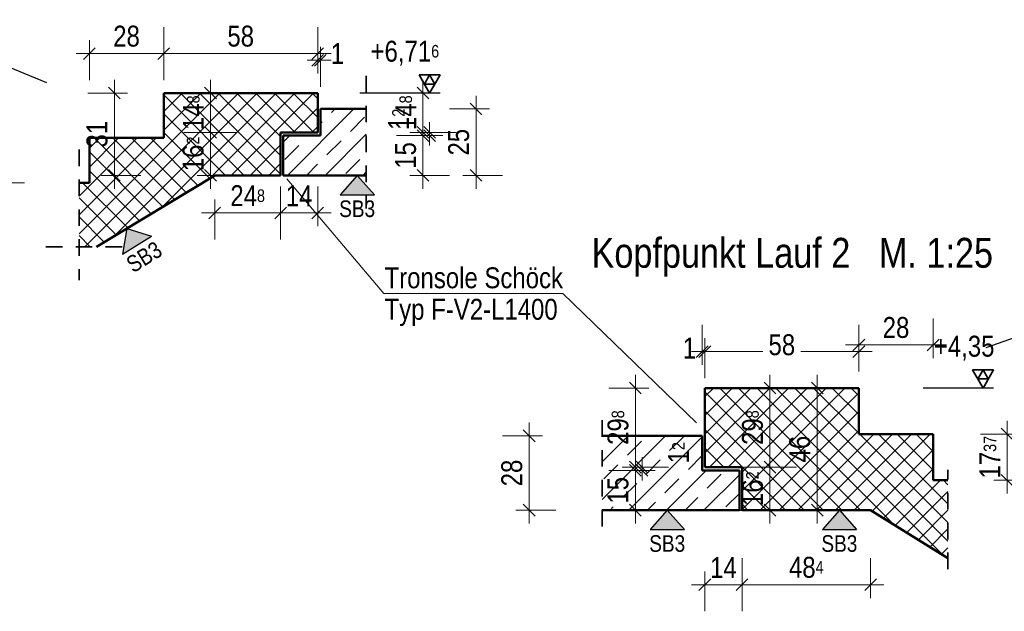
# Model space of a CAD drawing. Header units: millimetres. Extents: x 0 to 60.3, y -32.3 to 42.
# Tile 48 of 57: x 26.1 to 33.5, y 28.6 to 33.1. Entities that reach past the tile are written whole.
import ezdxf

# ---------------------------------------------------------------- set-up
doc = ezdxf.new("R2010")
doc.units = ezdxf.units.MM
doc.linetypes.add('HIDDEN', pattern=[0.375, 0.25, -0.125])
doc.layers.add('Achsen', color=7, linetype='Continuous', lineweight=20)
doc.layers.add('Schraffuren', color=7, linetype='Continuous', lineweight=20)
doc.styles.add('Arial Narrow', font='ARIALN.TTF')
doc.dimstyles.new('Arch_Strakon_dimstyle', dxfattribs={"dimtxt": 15.75, "dimasz": 1, "dimexe": 1.25, "dimexo": 0.0625, "dimgap": 1, "dimtad": 0, "dimdec": 4, "dimzin": 12, "dimdsep": 46, "dimtxsty": 'Arial Narrow', "dimblk": 'Arrowhead_Tick', "dimsah": 1, "dimcen": 0, "dimse1": 1, "dimse2": 1, "dimclrd": 6, "dimclrt": 2, "dimazin": 0, "dimtfac": 1, "dimtdec": 4, "dimtmove": 0, "dimatfit": 3, "dimldrblk": 'NONE', "dimfxl": 1, "dimtvp": 1, "dimtolj": 1, "dimtzin": 0, "dimlwd": 13, "dimarcsym": 2})
pattern_1 = [(45, (0, 0), (-0.1414214, 0.1414214), [0.15, -0.1]), (45, (-0.07071, 0.07071), (-0.1414214, 0.1414214), [])]
pattern_2 = [(45, (0, 0), (-0.07071068, 0.07071068), []), (135, (0, 0), (-0.07071068, -0.07071068), [])]

# ---------------------------------------------------------------- blocks, each defined once
blk = doc.blocks.new('Arrowhead_Tick')
at = {"color": 0, "linetype": 'Continuous', "lineweight": -2}
for p, q in [((0, 20), (0, -10)), ((-1, 0), (0, 0)), ((10, 0), (0, 0))]:
    blk.add_line(p, q, dxfattribs=at)
at = {"color": 2, "linetype": 'Continuous', "lineweight": 35}
blk.add_line((4.42, 4.42), (-4.42, -4.42), dxfattribs=at)
blk = doc.blocks.new('*D513')
at = {"color": 6, "linetype": 'Continuous', "lineweight": 13}
blk.add_line((26.6112, 32.8299), (27.1512, 32.8299), dxfattribs=at)
at = {"layer": 'Defpoints', "color": 0}
for p in [(27.1612, 32.8299), (27.1612, 32.5326), (26.6012, 32.1946)]:
    blk.add_point(p, dxfattribs=at)
at = {"color": 6, "lineweight": 13, "xscale": 0.01, "yscale": 0.01, "zscale": 0.01}
blk.add_blockref('Arrowhead_Tick', (27.1612, 32.8299), dxfattribs=at)
at = {"color": 6, "lineweight": 13, "xscale": 0.01, "yscale": 0.01, "zscale": 0.01, "rotation": 180}
blk.add_blockref('Arrowhead_Tick', (26.6012, 32.8299), dxfattribs=at)
at = {"color": 2, "lineweight": 25, "insert": (26.8812, 32.9603), "char_height": 0.1575, "attachment_point": 5, "style": 'Arial Narrow'}
blk.add_mtext('\\A1;28', dxfattribs=at)
blk = doc.blocks.new('_None')
blk = doc.blocks.new('*D514')
at = {"color": 6, "linetype": 'Continuous', "lineweight": 13}
blk.add_line((27.1712, 32.8299), (28.3112, 32.8299), dxfattribs=at)
at = {"layer": 'Defpoints', "color": 0}
for p in [(28.3212, 32.8299), (27.1612, 32.5326), (28.3212, 32.5326)]:
    blk.add_point(p, dxfattribs=at)
at = {"color": 6, "lineweight": 13, "xscale": 0.01, "yscale": 0.01, "zscale": 0.01}
blk.add_blockref('Arrowhead_Tick', (28.3212, 32.8299), dxfattribs=at)
at = {"color": 6, "lineweight": 13, "xscale": 0.01, "yscale": 0.01, "zscale": 0.01, "rotation": 180}
blk.add_blockref('Arrowhead_Tick', (27.1612, 32.8299), dxfattribs=at)
at = {"color": 2, "lineweight": 25, "insert": (27.7412, 32.9603), "char_height": 0.1575, "attachment_point": 5, "style": 'Arial Narrow'}
blk.add_mtext('\\A1;58', dxfattribs=at)
blk = doc.blocks.new('*D515')
at = {"color": 6, "linetype": 'Continuous', "lineweight": 13}
for p, q in [((28.3112, 32.7799), (28.3012, 32.7799)), ((28.3212, 32.7799), (28.3412, 32.7799)), ((28.3512, 32.7799), (28.3612, 32.7799))]:
    blk.add_line(p, q, dxfattribs=at)
at = {"layer": 'Defpoints', "color": 0}
for p in [(28.3412, 32.7799), (28.3212, 32.5326), (28.3412, 32.4126)]:
    blk.add_point(p, dxfattribs=at)
at = {"color": 6, "lineweight": 13, "xscale": 0.01, "yscale": 0.01, "zscale": 0.01}
blk.add_blockref('Arrowhead_Tick', (28.3212, 32.7799), dxfattribs=at)
at = {"color": 6, "lineweight": 13, "xscale": 0.01, "yscale": 0.01, "zscale": 0.01, "rotation": 180}
blk.add_blockref('Arrowhead_Tick', (28.3412, 32.7799), dxfattribs=at)
at = {"color": 2, "lineweight": 25, "insert": (28.4696, 32.8299), "char_height": 0.1575, "attachment_point": 5, "style": 'Arial Narrow'}
blk.add_mtext('\\A1;1', dxfattribs=at)
blk = doc.blocks.new('*D523')
at = {"color": 6, "linetype": 'Continuous', "lineweight": 13}
blk.add_line((25.9138, 31.8666), (25.9138, 32.1846), dxfattribs=at)
at = {"layer": 'Defpoints', "color": 0}
for p in [(25.9138, 32.1946), (26.6012, 32.1946), (26.6012, 31.8566)]:
    blk.add_point(p, dxfattribs=at)
at = {"color": 6, "lineweight": 13, "xscale": 0.01, "yscale": 0.01, "zscale": 0.01}
for p, rotation in [((25.9138, 32.1946), 90), ((25.9138, 31.8566), 270)]:
    blk.add_blockref('Arrowhead_Tick', p, dxfattribs=dict(at, rotation=rotation))
at = {"color": 2, "lineweight": 25, "insert": (25.7834, 32.0256), "char_height": 0.1575, "attachment_point": 5, "rotation": 90, "style": 'Arial Narrow'}
blk.add_mtext('\\A1;16{\\A1;\\H.6x;\\S9;}', dxfattribs=at)
blk = doc.blocks.new('*D524')
at = {"color": 6, "linetype": 'Continuous', "lineweight": 13}
blk.add_line((27.5138, 31.9226), (27.5138, 32.2266), dxfattribs=at)
at = {"layer": 'Defpoints', "color": 0}
for p in [(27.5138, 32.2366), (28.0412, 32.2366), (27.5455, 31.9126)]:
    blk.add_point(p, dxfattribs=at)
at = {"color": 6, "lineweight": 13, "xscale": 0.01, "yscale": 0.01, "zscale": 0.01}
for p, rotation in [((27.5138, 32.2366), 90), ((27.5138, 31.9126), 270)]:
    blk.add_blockref('Arrowhead_Tick', p, dxfattribs=dict(at, rotation=rotation))
at = {"color": 2, "lineweight": 25, "insert": (27.3834, 32.0746), "char_height": 0.1575, "attachment_point": 5, "rotation": 90, "style": 'Arial Narrow'}
blk.add_mtext('\\A1;16{\\A1;\\H.6x;\\S2;}', dxfattribs=at)
blk = doc.blocks.new('*D525')
at = {"color": 6, "linetype": 'Continuous', "lineweight": 13}
blk.add_line((27.5138, 32.2466), (27.5138, 32.5226), dxfattribs=at)
at = {"layer": 'Defpoints', "color": 0}
for p in [(27.1612, 32.5326), (27.5138, 32.5326), (28.0412, 32.2366)]:
    blk.add_point(p, dxfattribs=at)
at = {"color": 6, "lineweight": 13, "xscale": 0.01, "yscale": 0.01, "zscale": 0.01}
for p, rotation in [((27.5138, 32.5326), 90), ((27.5138, 32.2366), 270)]:
    blk.add_blockref('Arrowhead_Tick', p, dxfattribs=dict(at, rotation=rotation))
at = {"color": 2, "lineweight": 25, "insert": (27.3847, 32.3846), "char_height": 0.1575, "attachment_point": 5, "rotation": 90, "style": 'Arial Narrow'}
blk.add_mtext('\\A1;14{\\A1;\\H.6x;\\S8;}', dxfattribs=at)
blk = doc.blocks.new('*D526')
at = {"color": 6, "linetype": 'Continuous', "lineweight": 13}
blk.add_line((26.7897, 31.9226), (26.7897, 32.5226), dxfattribs=at)
at = {"layer": 'Defpoints', "color": 0}
for p in [(26.7897, 32.5326), (27.1612, 32.5326), (27.5455, 31.9126)]:
    blk.add_point(p, dxfattribs=at)
at = {"color": 6, "lineweight": 13, "xscale": 0.01, "yscale": 0.01, "zscale": 0.01}
for p, rotation in [((26.7897, 32.5326), 90), ((26.7897, 31.9126), 270)]:
    blk.add_blockref('Arrowhead_Tick', p, dxfattribs=dict(at, rotation=rotation))
at = {"color": 2, "lineweight": 25, "insert": (26.6593, 32.2226), "char_height": 0.1575, "attachment_point": 5, "rotation": 90, "style": 'Arial Narrow'}
blk.add_mtext('\\A1;31', dxfattribs=at)
blk = doc.blocks.new('*D527')
at = {"color": 6, "linetype": 'Continuous', "lineweight": 13}
blk.add_line((29.1138, 31.9226), (29.1138, 32.2026), dxfattribs=at)
at = {"layer": 'Defpoints', "color": 0}
for p in [(28.3412, 32.2126), (29.1138, 32.2126), (28.6863, 31.9126)]:
    blk.add_point(p, dxfattribs=at)
at = {"color": 6, "lineweight": 13, "xscale": 0.01, "yscale": 0.01, "zscale": 0.01}
for p, rotation in [((29.1138, 32.2126), 90), ((29.1138, 31.9126), 270)]:
    blk.add_blockref('Arrowhead_Tick', p, dxfattribs=dict(at, rotation=rotation))
at = {"color": 2, "lineweight": 25, "insert": (28.9834, 32.0626), "char_height": 0.1575, "attachment_point": 5, "rotation": 90, "style": 'Arial Narrow'}
blk.add_mtext('\\A1;15', dxfattribs=at)
blk = doc.blocks.new('*D528')
at = {"color": 6, "linetype": 'Continuous', "lineweight": 13}
for p, q in [((29.1638, 32.2466), (29.1638, 32.2566)), ((29.1638, 32.2126), (29.1638, 32.2366)), ((29.1638, 32.2026), (29.1638, 32.1926))]:
    blk.add_line(p, q, dxfattribs=at)
at = {"layer": 'Defpoints', "color": 0}
for p in [(28.3212, 32.2366), (28.3412, 32.2126), (29.1638, 32.2366)]:
    blk.add_point(p, dxfattribs=at)
at = {"color": 6, "lineweight": 13, "xscale": 0.01, "yscale": 0.01, "zscale": 0.01}
for p, rotation in [((29.1638, 32.2126), 90), ((29.1638, 32.2366), 270)]:
    blk.add_blockref('Arrowhead_Tick', p, dxfattribs=dict(at, rotation=rotation))
at = {"color": 2, "lineweight": 25, "insert": (28.9293, 32.3343), "char_height": 0.1575, "attachment_point": 5, "rotation": 90, "style": 'Arial Narrow'}
blk.add_mtext('\\A1;1{\\A1;\\H.6x;\\S2;}', dxfattribs=at)
blk = doc.blocks.new('*D529')
at = {"color": 6, "linetype": 'Continuous', "lineweight": 13}
blk.add_line((29.1138, 32.2466), (29.1138, 32.5226), dxfattribs=at)
at = {"layer": 'Defpoints', "color": 0}
for p in [(28.3212, 32.5326), (29.1138, 32.5326), (28.3212, 32.2366)]:
    blk.add_point(p, dxfattribs=at)
at = {"color": 6, "lineweight": 13, "xscale": 0.01, "yscale": 0.01, "zscale": 0.01}
for p, rotation in [((29.1138, 32.5326), 90), ((29.1138, 32.2366), 270)]:
    blk.add_blockref('Arrowhead_Tick', p, dxfattribs=dict(at, rotation=rotation))
at = {"color": 2, "lineweight": 25, "insert": (28.9847, 32.3846), "char_height": 0.1575, "attachment_point": 5, "rotation": 90, "style": 'Arial Narrow'}
blk.add_mtext('\\A1;14{\\A1;\\H.6x;\\S8;}', dxfattribs=at)
blk = doc.blocks.new('*D530')
at = {"color": 6, "linetype": 'Continuous', "lineweight": 13}
blk.add_line((27.5555, 31.6299), (28.0312, 31.6299), dxfattribs=at)
at = {"layer": 'Defpoints', "color": 0}
for p in [(27.5455, 31.9126), (28.0412, 31.9126), (28.0412, 31.6299)]:
    blk.add_point(p, dxfattribs=at)
at = {"color": 6, "lineweight": 13, "xscale": 0.01, "yscale": 0.01, "zscale": 0.01}
blk.add_blockref('Arrowhead_Tick', (28.0412, 31.6299), dxfattribs=at)
at = {"color": 6, "lineweight": 13, "xscale": 0.01, "yscale": 0.01, "zscale": 0.01, "rotation": 180}
blk.add_blockref('Arrowhead_Tick', (27.5455, 31.6299), dxfattribs=at)
at = {"color": 2, "lineweight": 25, "insert": (27.7934, 31.759), "char_height": 0.1575, "attachment_point": 5, "style": 'Arial Narrow'}
blk.add_mtext('\\A1;24{\\A1;\\H.6x;\\S8;}', dxfattribs=at)
blk = doc.blocks.new('*D531')
at = {"color": 6, "linetype": 'Continuous', "lineweight": 13}
for p, q in [((31.2067, 30.586), (31.1967, 30.586)), ((31.2167, 30.586), (31.2367, 30.586)), ((31.2467, 30.586), (31.2567, 30.586))]:
    blk.add_line(p, q, dxfattribs=at)
at = {"layer": 'Defpoints', "color": 0}
for p in [(31.2367, 30.586), (31.2367, 30.3114), (31.2167, 29.9514)]:
    blk.add_point(p, dxfattribs=at)
at = {"color": 6, "lineweight": 13, "xscale": 0.01, "yscale": 0.01, "zscale": 0.01}
blk.add_blockref('Arrowhead_Tick', (31.2167, 30.586), dxfattribs=at)
at = {"color": 6, "lineweight": 13, "xscale": 0.01, "yscale": 0.01, "zscale": 0.01, "rotation": 180}
blk.add_blockref('Arrowhead_Tick', (31.2367, 30.586), dxfattribs=at)
at = {"color": 2, "lineweight": 25, "insert": (31.1204, 30.6123), "char_height": 0.1575, "attachment_point": 5, "style": 'Arial Narrow'}
blk.add_mtext('\\A1;1', dxfattribs=at)
blk = doc.blocks.new('*D532')
at = {"color": 6, "linetype": 'Continuous', "lineweight": 13}
for p, q in [((31.2467, 30.586), (31.6739, 30.586)), ((32.3867, 30.586), (31.9595, 30.586))]:
    blk.add_line(p, q, dxfattribs=at)
at = {"layer": 'Defpoints', "color": 0}
for p in [(32.3967, 30.586), (31.2367, 30.3114), (32.3967, 30.3114)]:
    blk.add_point(p, dxfattribs=at)
at = {"color": 6, "lineweight": 13, "xscale": 0.01, "yscale": 0.01, "zscale": 0.01}
blk.add_blockref('Arrowhead_Tick', (32.3967, 30.586), dxfattribs=at)
at = {"color": 6, "lineweight": 13, "xscale": 0.01, "yscale": 0.01, "zscale": 0.01, "rotation": 180}
blk.add_blockref('Arrowhead_Tick', (31.2367, 30.586), dxfattribs=at)
at = {"color": 2, "lineweight": 25, "insert": (31.8167, 30.636), "char_height": 0.1575, "attachment_point": 5, "style": 'Arial Narrow'}
blk.add_mtext('\\A1;58', dxfattribs=at)
blk = doc.blocks.new('*D533')
at = {"color": 6, "linetype": 'Continuous', "lineweight": 13}
blk.add_line((31.7268, 29.4014), (31.7268, 29.7054), dxfattribs=at)
at = {"layer": 'Defpoints', "color": 0}
for p in [(31.5167, 29.7154), (31.7268, 29.7154), (31.5167, 29.3914)]:
    blk.add_point(p, dxfattribs=at)
at = {"color": 6, "lineweight": 13, "xscale": 0.01, "yscale": 0.01, "zscale": 0.01}
for p, rotation in [((31.7268, 29.7154), 90), ((31.7268, 29.3914), 270)]:
    blk.add_blockref('Arrowhead_Tick', p, dxfattribs=dict(at, rotation=rotation))
at = {"color": 2, "lineweight": 25, "insert": (31.5964, 29.5534), "char_height": 0.1575, "attachment_point": 5, "rotation": 90, "style": 'Arial Narrow'}
blk.add_mtext('\\A1;16{\\A1;\\H.6x;\\S2;}', dxfattribs=at)
blk = doc.blocks.new('*D534')
at = {"color": 6, "linetype": 'Continuous', "lineweight": 13}
blk.add_line((31.7268, 29.7254), (31.7268, 30.3014), dxfattribs=at)
at = {"layer": 'Defpoints', "color": 0}
for p in [(31.2367, 30.3114), (31.7268, 30.3114), (31.5167, 29.7154)]:
    blk.add_point(p, dxfattribs=at)
at = {"color": 6, "lineweight": 13, "xscale": 0.01, "yscale": 0.01, "zscale": 0.01}
for p, rotation in [((31.7268, 30.3114), 90), ((31.7268, 29.7154), 270)]:
    blk.add_blockref('Arrowhead_Tick', p, dxfattribs=dict(at, rotation=rotation))
at = {"color": 2, "lineweight": 25, "insert": (31.5964, 30.0134), "char_height": 0.1575, "attachment_point": 5, "rotation": 90, "style": 'Arial Narrow'}
blk.add_mtext('\\A1;29{\\A1;\\H.6x;\\S8;}', dxfattribs=at)
blk = doc.blocks.new('*D535')
at = {"color": 6, "linetype": 'Continuous', "lineweight": 13}
blk.add_line((28.0512, 31.6299), (28.3112, 31.6299), dxfattribs=at)
at = {"layer": 'Defpoints', "color": 0}
for p in [(28.0412, 32.2366), (28.3212, 32.2366), (28.3212, 31.6299)]:
    blk.add_point(p, dxfattribs=at)
at = {"color": 6, "lineweight": 13, "xscale": 0.01, "yscale": 0.01, "zscale": 0.01}
blk.add_blockref('Arrowhead_Tick', (28.3212, 31.6299), dxfattribs=at)
at = {"color": 6, "lineweight": 13, "xscale": 0.01, "yscale": 0.01, "zscale": 0.01, "rotation": 180}
blk.add_blockref('Arrowhead_Tick', (28.0412, 31.6299), dxfattribs=at)
at = {"color": 2, "lineweight": 25, "insert": (28.1812, 31.759), "char_height": 0.1575, "attachment_point": 5, "style": 'Arial Narrow'}
blk.add_mtext('\\A1;14', dxfattribs=at)
blk = doc.blocks.new('*D536')
at = {"color": 6, "linetype": 'Continuous', "lineweight": 13}
blk.add_line((32.4067, 30.636), (32.9467, 30.636), dxfattribs=at)
at = {"layer": 'Defpoints', "color": 0}
for p in [(32.9567, 30.636), (32.3967, 29.964), (32.9567, 29.964)]:
    blk.add_point(p, dxfattribs=at)
at = {"color": 6, "lineweight": 13, "xscale": 0.01, "yscale": 0.01, "zscale": 0.01}
blk.add_blockref('Arrowhead_Tick', (32.9567, 30.636), dxfattribs=at)
at = {"color": 6, "lineweight": 13, "xscale": 0.01, "yscale": 0.01, "zscale": 0.01, "rotation": 180}
blk.add_blockref('Arrowhead_Tick', (32.3967, 30.636), dxfattribs=at)
at = {"color": 2, "lineweight": 25, "insert": (32.6767, 30.7664), "char_height": 0.1575, "attachment_point": 5, "style": 'Arial Narrow'}
blk.add_mtext('\\A1;28', dxfattribs=at)
blk = doc.blocks.new('*D537')
at = {"color": 6, "linetype": 'Continuous', "lineweight": 13}
blk.add_line((33.5138, 29.6266), (33.5138, 29.954), dxfattribs=at)
at = {"layer": 'Defpoints', "color": 0}
for p in [(32.9567, 29.964), (33.5138, 29.964), (32.9567, 29.6166)]:
    blk.add_point(p, dxfattribs=at)
at = {"color": 6, "lineweight": 13, "xscale": 0.01, "yscale": 0.01, "zscale": 0.01}
for p, rotation in [((33.5138, 29.964), 90), ((33.5138, 29.6166), 270)]:
    blk.add_blockref('Arrowhead_Tick', p, dxfattribs=dict(at, rotation=rotation))
at = {"color": 2, "lineweight": 25, "insert": (33.3847, 29.7903), "char_height": 0.1575, "attachment_point": 5, "rotation": 90, "style": 'Arial Narrow'}
blk.add_mtext('\\A1;17{\\A1;\\H.6x;\\S37;}', dxfattribs=at)
blk = doc.blocks.new('*D538')
at = {"color": 6, "linetype": 'Continuous', "lineweight": 13}
blk.add_line((30.7138, 29.4014), (30.7138, 29.6814), dxfattribs=at)
at = {"layer": 'Defpoints', "color": 0}
for p in [(30.7138, 29.6914), (31.4967, 29.6914), (31.4967, 29.3914)]:
    blk.add_point(p, dxfattribs=at)
at = {"color": 6, "lineweight": 13, "xscale": 0.01, "yscale": 0.01, "zscale": 0.01}
for p, rotation in [((30.7138, 29.6914), 90), ((30.7138, 29.3914), 270)]:
    blk.add_blockref('Arrowhead_Tick', p, dxfattribs=dict(at, rotation=rotation))
at = {"color": 2, "lineweight": 25, "insert": (30.5834, 29.5414), "char_height": 0.1575, "attachment_point": 5, "rotation": 90, "style": 'Arial Narrow'}
blk.add_mtext('\\A1;15', dxfattribs=at)
blk = doc.blocks.new('*D539')
at = {"color": 6, "linetype": 'Continuous', "lineweight": 13}
for p, q in [((30.7638, 29.7254), (30.7638, 29.7354)), ((30.7638, 29.6914), (30.7638, 29.7154)), ((30.7638, 29.6814), (30.7638, 29.6714))]:
    blk.add_line(p, q, dxfattribs=at)
at = {"layer": 'Defpoints', "color": 0}
for p in [(30.7638, 29.7154), (31.2367, 29.7154), (31.4967, 29.6914)]:
    blk.add_point(p, dxfattribs=at)
at = {"color": 6, "lineweight": 13, "xscale": 0.01, "yscale": 0.01, "zscale": 0.01}
for p, rotation in [((30.7638, 29.6914), 90), ((30.7638, 29.7154), 270)]:
    blk.add_blockref('Arrowhead_Tick', p, dxfattribs=dict(at, rotation=rotation))
at = {"color": 2, "lineweight": 25, "insert": (31.0379, 29.824), "char_height": 0.1575, "attachment_point": 5, "rotation": 90, "style": 'Arial Narrow'}
blk.add_mtext('\\A1;1{\\A1;\\H.6x;\\S2;}', dxfattribs=at)
blk = doc.blocks.new('*D540')
at = {"color": 6, "linetype": 'Continuous', "lineweight": 13}
blk.add_line((32.0834, 29.4014), (32.0834, 30.3014), dxfattribs=at)
at = {"layer": 'Defpoints', "color": 0}
for p in [(32.0834, 30.3114), (32.3967, 30.3114), (32.4851, 29.3914)]:
    blk.add_point(p, dxfattribs=at)
at = {"color": 6, "lineweight": 13, "xscale": 0.01, "yscale": 0.01, "zscale": 0.01}
for p, rotation in [((32.0834, 30.3114), 90), ((32.0834, 29.3914), 270)]:
    blk.add_blockref('Arrowhead_Tick', p, dxfattribs=dict(at, rotation=rotation))
at = {"color": 2, "lineweight": 25, "insert": (31.953, 29.8514), "char_height": 0.1575, "attachment_point": 5, "rotation": 90, "style": 'Arial Narrow'}
blk.add_mtext('\\A1;46', dxfattribs=at)
blk = doc.blocks.new('*D541')
at = {"color": 6, "linetype": 'Continuous', "lineweight": 13}
blk.add_line((31.2467, 28.8299), (31.5067, 28.8299), dxfattribs=at)
at = {"layer": 'Defpoints', "color": 0}
for p in [(31.2367, 29.7154), (31.5167, 29.3914), (31.5167, 28.8299)]:
    blk.add_point(p, dxfattribs=at)
at = {"color": 6, "lineweight": 13, "xscale": 0.01, "yscale": 0.01, "zscale": 0.01}
blk.add_blockref('Arrowhead_Tick', (31.5167, 28.8299), dxfattribs=at)
at = {"color": 6, "lineweight": 13, "xscale": 0.01, "yscale": 0.01, "zscale": 0.01, "rotation": 180}
blk.add_blockref('Arrowhead_Tick', (31.2367, 28.8299), dxfattribs=at)
at = {"color": 2, "lineweight": 25, "insert": (31.3767, 28.959), "char_height": 0.1575, "attachment_point": 5, "style": 'Arial Narrow'}
blk.add_mtext('\\A1;14', dxfattribs=at)
blk = doc.blocks.new('*D542')
at = {"color": 6, "linetype": 'Continuous', "lineweight": 13}
blk.add_line((31.5267, 28.8299), (32.4751, 28.8299), dxfattribs=at)
at = {"layer": 'Defpoints', "color": 0}
for p in [(31.5167, 29.3914), (32.4851, 29.3914), (32.4851, 28.8299)]:
    blk.add_point(p, dxfattribs=at)
at = {"color": 6, "lineweight": 13, "xscale": 0.01, "yscale": 0.01, "zscale": 0.01}
blk.add_blockref('Arrowhead_Tick', (32.4851, 28.8299), dxfattribs=at)
at = {"color": 6, "lineweight": 13, "xscale": 0.01, "yscale": 0.01, "zscale": 0.01, "rotation": 180}
blk.add_blockref('Arrowhead_Tick', (31.5167, 28.8299), dxfattribs=at)
at = {"color": 2, "lineweight": 25, "insert": (32.0009, 28.9603), "char_height": 0.1575, "attachment_point": 5, "style": 'Arial Narrow'}
blk.add_mtext('\\A1;48{\\A1;\\H.6x;\\S4;}', dxfattribs=at)
blk = doc.blocks.new('*D555')
at = {"layer": 'Defpoints', "color": 0}
for p in [(29.9138, 29.9514), (30.4623, 29.9514), (30.4623, 29.3914)]:
    blk.add_point(p, dxfattribs=at)
at = {"layer": 'Schraffuren', "color": 6, "linetype": 'Continuous', "lineweight": 13}
blk.add_line((29.9138, 29.4014), (29.9138, 29.9414), dxfattribs=at)
at = {"layer": 'Schraffuren', "color": 6, "lineweight": 13, "xscale": 0.01, "yscale": 0.01, "zscale": 0.01}
for p, rotation in [((29.9138, 29.9514), 90), ((29.9138, 29.3914), 270)]:
    blk.add_blockref('Arrowhead_Tick', p, dxfattribs=dict(at, rotation=rotation))
at = {"layer": 'Schraffuren', "color": 2, "lineweight": 25, "insert": (29.7834, 29.6714), "char_height": 0.1575, "attachment_point": 5, "rotation": 90, "style": 'Arial Narrow'}
blk.add_mtext('\\A1;28', dxfattribs=at)
blk = doc.blocks.new('*D556')
at = {"layer": 'Defpoints', "color": 0}
for p in [(28.6863, 32.4126), (29.5138, 32.4126), (28.6863, 31.9126)]:
    blk.add_point(p, dxfattribs=at)
at = {"layer": 'Schraffuren', "color": 6, "linetype": 'Continuous', "lineweight": 13}
blk.add_line((29.5138, 31.9226), (29.5138, 32.4026), dxfattribs=at)
at = {"layer": 'Schraffuren', "color": 6, "lineweight": 13, "xscale": 0.01, "yscale": 0.01, "zscale": 0.01}
for p, rotation in [((29.5138, 32.4126), 90), ((29.5138, 31.9126), 270)]:
    blk.add_blockref('Arrowhead_Tick', p, dxfattribs=dict(at, rotation=rotation))
at = {"layer": 'Schraffuren', "color": 2, "lineweight": 25, "insert": (29.3834, 32.1626), "char_height": 0.1575, "attachment_point": 5, "rotation": 90, "style": 'Arial Narrow'}
blk.add_mtext('\\A1;25', dxfattribs=at)
blk = doc.blocks.new('*D562')
at = {"color": 6, "linetype": 'Continuous', "lineweight": 13}
blk.add_line((30.7138, 29.7254), (30.7138, 30.3014), dxfattribs=at)
at = {"layer": 'Defpoints', "color": 0}
for p in [(30.7138, 30.3114), (31.2367, 30.3114), (31.2367, 29.7154)]:
    blk.add_point(p, dxfattribs=at)
at = {"color": 6, "lineweight": 13, "xscale": 0.01, "yscale": 0.01, "zscale": 0.01}
for p, rotation in [((30.7138, 30.3114), 90), ((30.7138, 29.7154), 270)]:
    blk.add_blockref('Arrowhead_Tick', p, dxfattribs=dict(at, rotation=rotation))
at = {"color": 2, "lineweight": 35, "insert": (30.5834, 30.0134), "char_height": 0.1575, "attachment_point": 5, "rotation": 90, "style": 'Arial Narrow'}
blk.add_mtext('\\A1;29{\\A1;\\H.6x;\\S8;}', dxfattribs=at)

msp = doc.modelspace()

# ---------------------------------------------------------------- hatches: boundary and pattern name
at = {"lineweight": 13, "true_color": 0x80ff80}
for points in [[(28.619015, 31.912558), (28.747877, 31.766124), (28.490153, 31.766124)], [(26.882387, 31.512738), (27.068981, 31.455897), (26.849731, 31.320432)], [(30.954226, 29.391376), (31.083088, 29.244943), (30.825365, 29.244943)], [(32.250961, 29.391376), (32.379823, 29.244943), (32.122099, 29.244943)]]:
    msp.add_hatch(color=91, dxfattribs=at).paths.add_polyline_path(points)
at = {"layer": 'Schraffuren', "lineweight": 13}
h = msp.add_hatch(dxfattribs=at)
h.set_pattern_fill('FT', color=6, scale=0.01, angle=45, style=0, pattern_type=2)
h.set_pattern_definition(pattern_2)
h.paths.add_polyline_path([(28.041224, 32.236558), (28.321224, 32.236558), (28.321224, 32.532558), (27.161224, 32.532558), (27.161224, 32.194558), (26.601224, 32.194558), (26.601224, 31.856558), (26.523336, 31.856558), (26.523336, 31.374707), (26.654378, 31.374707), (27.545493, 31.912558), (28.041224, 31.912558)])
h = msp.add_hatch(dxfattribs=at)
h.set_pattern_fill('bB', color=6, scale=0.01, angle=45, style=0, pattern_type=2)
h.set_pattern_definition(pattern_1)
h.paths.add_polyline_path([(28.061224, 31.912558), (28.686293, 31.912558), (28.686293, 32.412558), (28.341224, 32.412558), (28.341224, 32.212558), (28.061224, 32.212558)])
h = msp.add_hatch(dxfattribs=at)
h.set_pattern_fill('FT', color=6, scale=0.01, angle=45, style=0, pattern_type=2)
h.set_pattern_definition(pattern_2)
h.paths.add_polyline_path([(33.068135, 29.616607), (33.068135, 29.029684), (32.48507, 29.391376), (31.516677, 29.391376), (31.516677, 29.715429), (31.236677, 29.715376), (31.236677, 30.311376), (32.396677, 30.311376), (32.396677, 29.963992), (32.956677, 29.963992), (32.956677, 29.616607)])
h = msp.add_hatch(dxfattribs=at)
h.set_pattern_fill('bB', color=6, scale=0.01, angle=45, style=0, pattern_type=2)
h.set_pattern_definition(pattern_1)
h.paths.add_polyline_path([(30.462324, 29.391376), (31.496677, 29.391376), (31.496677, 29.691376), (31.216677, 29.691376), (31.216677, 29.951376), (30.462324, 29.951376)])

# ---------------------------------------------------------------- linework, layer by layer
at = {"color": 3, "linetype": 'Continuous', "lineweight": 25}
for p, q in [((26.279885, 32.610531), (22.822138, 34.019242)), ((28.619015, 31.912558), (28.490153, 31.766124)), ((28.619015, 31.912558), (28.747877, 31.766124)), ((28.490153, 31.766124), (28.747877, 31.766124)), ((33.355477, 30.617688), (36.224947, 31.615098)), ((26.882387, 31.512738), (26.849731, 31.320432)), ((26.849731, 31.320432), (27.068981, 31.455897)), ((26.882387, 31.512738), (27.068981, 31.455897)), ((30.954226, 29.391376), (30.825365, 29.244943)), ((30.954226, 29.391376), (31.083088, 29.244943)), ((32.250961, 29.391376), (32.122099, 29.244943)), ((32.250961, 29.391376), (32.379823, 29.244943)), ((30.825365, 29.244943), (31.083088, 29.244943)), ((32.122099, 29.244943), (32.379823, 29.244943))]:
    msp.add_line(p, q, dxfattribs=at)
at = {"color": 2, "linetype": 'HIDDEN', "lineweight": 35, "ltscale": 0.5}
for p, q in [((28.686293, 32.662558), (28.686293, 31.662558)), ((26.523336, 32.106558), (26.523336, 31.124707)), ((26.273336, 31.374707), (26.904378, 31.374707)), ((30.462324, 29.269538), (30.462324, 30.091104)), ((33.068135, 28.946646), (33.068135, 29.694209))]:
    msp.add_line(p, q, dxfattribs=at)
at = {"color": 2, "linetype": 'Continuous', "lineweight": 35, "ltscale": 0.5}
for p, q in [((29.163803, 32.532558), (29.085053, 32.668953)), ((29.085053, 32.668953), (29.242553, 32.668953)), ((29.124428, 32.600756), (29.163803, 32.668953)), ((29.242553, 32.668953), (29.163803, 32.532558)), ((29.163803, 32.668953), (29.203178, 32.600756)), ((29.203178, 32.600756), (29.124428, 32.600756)), ((33.332013, 30.311376), (33.253263, 30.447771)), ((33.253263, 30.447771), (33.410763, 30.447771)), ((33.292638, 30.379574), (33.332013, 30.447771)), ((33.410763, 30.447771), (33.332013, 30.311376)), ((33.332013, 30.447771), (33.371388, 30.379574)), ((33.371388, 30.379574), (33.292638, 30.379574))]:
    msp.add_line(p, q, dxfattribs=at)
at = {"color": 4, "linetype": 'Continuous', "lineweight": 50}
for p, q in [((27.161224, 32.532558), (28.321224, 32.532558)), ((27.161224, 32.532558), (27.161224, 32.194558)), ((28.321224, 32.532558), (28.321224, 32.236558)), ((28.341224, 32.412558), (28.686293, 32.412558)), ((28.341224, 32.412558), (28.341224, 32.212558)), ((26.601224, 32.194558), (27.161224, 32.194558)), ((26.601224, 32.194558), (26.601224, 31.856558)), ((28.041224, 32.236558), (28.321224, 32.236558)), ((28.041224, 32.236558), (28.041224, 31.912558)), ((28.061224, 32.212558), (28.341224, 32.212558)), ((28.061224, 32.212558), (28.061224, 31.912558)), ((27.545493, 31.912558), (26.654378, 31.374707)), ((27.545493, 31.912558), (28.041224, 31.912558)), ((28.061224, 31.912558), (28.686293, 31.912558)), ((26.523336, 31.856558), (26.601224, 31.856558)), ((31.236677, 30.311376), (32.396677, 30.311376)), ((31.236677, 29.715376), (31.236677, 30.311376)), ((32.396677, 29.963992), (32.396677, 30.311376)), ((32.396677, 29.963992), (32.956677, 29.963992)), ((32.956677, 29.616607), (32.956677, 29.963992)), ((30.462324, 29.951376), (31.216677, 29.951376)), ((31.216677, 29.691376), (31.216677, 29.951376)), ((31.216677, 29.691376), (31.496677, 29.691376)), ((31.236677, 29.715376), (31.516677, 29.715376)), ((31.496677, 29.391376), (31.496677, 29.691376)), ((31.516677, 29.391376), (31.516677, 29.715376)), ((32.956677, 29.616607), (33.068135, 29.616607)), ((30.462324, 29.391376), (31.496677, 29.391376)), ((31.516677, 29.391376), (32.48507, 29.391376)), ((32.48507, 29.391376), (33.068135, 29.029684))]:
    msp.add_line(p, q, dxfattribs=at)
at = {"color": 3, "linetype": 'Continuous', "lineweight": 25, "ltscale": 0.5}
for p, q in [((29.242553, 32.532558), (28.638935, 32.532558)), ((33.410763, 30.311376), (32.881563, 30.311376))]:
    msp.add_line(p, q, dxfattribs=at)
at = {"color": 3, "linetype": 'HIDDEN', "lineweight": 25, "ltscale": 0.5}
for p, q in [((31.516677, 29.715376), (31.516677, 29.715429)), ((31.516677, 29.391429), (31.803905, 29.391429))]:
    msp.add_line(p, q, dxfattribs=at)
at = {"color": 9, "linetype": 'Continuous', "lineweight": 0}
msp.add_circle((26.523336, 31.374707), 0.00222, dxfattribs=at)
at = {"layer": 'Achsen', "color": 3, "linetype": 'Continuous', "lineweight": 25}
for p, q in [((31.236677, 30.311376), (31.236677, 30.311429)), ((31.496677, 29.391376), (31.516677, 29.391376))]:
    msp.add_line(p, q, dxfattribs=at)
at = {"layer": 'Schraffuren', "color": 5, "linetype": 'Continuous', "lineweight": 18}
for p, q in [((28.819228, 31.024265), (28.088175, 31.885771)), ((30.16639, 31.024265), (28.819228, 31.024265)), ((30.16639, 31.024265), (31.174976, 30.049521))]:
    msp.add_line(p, q, dxfattribs=at)

# ---------------------------------------------------------------- texts
at = {"color": 3, "lineweight": 25, "style": 'Arial Narrow'}
for p in [(28.482783, 31.599107), (30.817995, 29.077925), (32.114729, 29.077925)]:
    msp.add_text('SB3', height=0.125, dxfattribs=at).set_placement(p)
at = {"color": 4, "lineweight": 50, "style": 'Arial Narrow'}
msp.add_text('Kopfpunkt Lauf 2   M. 1:25', height=0.225, dxfattribs=at).set_placement((30.383478, 31.217101))
at = {"color": 3, "lineweight": 25, "style": 'Arial Narrow'}
msp.add_text('SB3', height=0.125, rotation=31.7101419, dxfattribs=at).set_placement((26.931249, 31.174473))
at = {"color": 2, "lineweight": 35, "char_height": 0.1575, "attachment_point": 1, "line_spacing_factor": 0.9, "style": 'Arial Narrow'}
for s, insert in [(' +6,71{\\A1;\\H.6x;\\S6;}', (28.66886, 32.926308)), (' +4,35', (32.911488, 30.705126))]:
    msp.add_mtext(s, dxfattribs=dict(at, insert=insert))
at = {"layer": 'Schraffuren', "color": 2, "lineweight": 35, "style": 'Arial Narrow'}
for s, p in [('Tronsole Schöck', (28.824683, 31.062723)), ('Typ F-V2-L1400', (28.824683, 30.825512))]:
    msp.add_text(s, height=0.1575, dxfattribs=at).set_placement(p)

# ---------------------------------------------------------------- dimensions: what is measured, and where the dimension line sits
at = {"lineweight": 25}
for base, p1, p2, text, override, picture, middle in [((27.161224, 32.829907), (26.601224, 32.194558), (27.161224, 32.532558), '28', {"dimscale": 0.01, "dimtxt": 15.75, "dimasz": 1, "dimgap": 5, "dimtad": 1, "dimjust": 0, "dimtih": 0, "dimtoh": 0, "dimdec": 3, "dimdsep": 46, "dimtxsty": 'Arial Narrow', "dimclrd": 6, "dimclrt": 2, "dimtix": 1, "dimtofl": 255, "dimtmove": 0, "dimatfit": 2, "dimfxl": 0, "dimfxlon": 0, "dimtvp": 31.746032, "dimlwd": 13}, '*D513', (26.881224, 32.829907)), ((28.321224, 32.829907), (27.161224, 32.532558), (28.321224, 32.532558), '58', {"dimscale": 0.01, "dimtxt": 15.75, "dimasz": 1, "dimgap": 5, "dimtad": 1, "dimjust": 0, "dimtih": 0, "dimtoh": 0, "dimdec": 3, "dimdsep": 46, "dimtxsty": 'Arial Narrow', "dimclrd": 6, "dimclrt": 2, "dimtix": 1, "dimtofl": 255, "dimtmove": 0, "dimatfit": 2, "dimfxl": 0, "dimfxlon": 0, "dimtvp": 31.746032, "dimlwd": 13}, '*D514', (27.741224, 32.829907)), ((28.341224, 32.779907), (28.321224, 32.532558), (28.341224, 32.412558), '1', {"dimscale": 0.01, "dimtxt": 15.75, "dimasz": 1, "dimgap": 5, "dimtad": 1, "dimjust": 4, "dimtih": 0, "dimtoh": 0, "dimdec": 3, "dimdsep": 46, "dimtxsty": 'Arial Narrow', "dimclrd": 6, "dimclrt": 2, "dimtix": 0, "dimtofl": 255, "dimtmove": 2, "dimatfit": 2, "dimfxl": 0, "dimfxlon": 0, "dimtvp": 31.746032, "dimlwd": 13}, '*D515', (28.469586, 32.829907)), ((28.321224, 31.629907), (28.041224, 32.236558), (28.321224, 32.236558), '14', {"dimscale": 0.01, "dimtxt": 15.75, "dimasz": 1, "dimgap": 5, "dimtad": 1, "dimjust": 0, "dimtih": 0, "dimtoh": 0, "dimdec": 3, "dimdsep": 46, "dimtxsty": 'Arial Narrow', "dimclrd": 6, "dimclrt": 2, "dimtix": 1, "dimtofl": 255, "dimtmove": 0, "dimatfit": 2, "dimfxl": 0, "dimfxlon": 0, "dimtvp": 31.746032, "dimlwd": 13}, '*D535', (28.181224, 31.629907)), ((28.041224, 31.629907), (27.545493, 31.912558), (28.041224, 31.912558), '24{\\A1;\\H.6x;\\S8;}', {"dimscale": 0.01, "dimtxt": 15.75, "dimasz": 1, "dimgap": 5, "dimtad": 1, "dimjust": 0, "dimtih": 0, "dimtoh": 0, "dimdec": 3, "dimdsep": 46, "dimtxsty": 'Arial Narrow', "dimclrd": 6, "dimclrt": 2, "dimtix": 1, "dimtofl": 255, "dimtmove": 0, "dimatfit": 2, "dimfxl": 0, "dimfxlon": 0, "dimtvp": 31.746032, "dimlwd": 13}, '*D530', (27.793358, 31.629907)), ((32.956677, 30.635989), (32.396677, 29.963992), (32.956677, 29.963992), '28', {"dimscale": 0.01, "dimtxt": 15.75, "dimasz": 1, "dimgap": 5, "dimtad": 1, "dimjust": 0, "dimtih": 0, "dimtoh": 0, "dimdec": 3, "dimdsep": 46, "dimtxsty": 'Arial Narrow', "dimclrd": 6, "dimclrt": 2, "dimtix": 1, "dimtofl": 255, "dimtmove": 0, "dimatfit": 2, "dimfxl": 0, "dimfxlon": 0, "dimtvp": 31.746032, "dimlwd": 13}, '*D536', (32.676677, 30.635989)), ((31.236677, 30.585989), (31.216677, 29.951376), (31.236677, 30.311376), '1', {"dimscale": 0.01, "dimtxt": 15.75, "dimasz": 1, "dimgap": 5, "dimtad": 0, "dimjust": 0, "dimtih": 0, "dimtoh": 0, "dimdec": 2, "dimdsep": 46, "dimtxsty": 'Arial Narrow', "dimclrd": 6, "dimclrt": 2, "dimtix": 0, "dimtofl": 255, "dimtmove": 2, "dimatfit": 2, "dimfxl": 0, "dimfxlon": 0, "dimtvp": 31.746032, "dimlwd": 13}, '*D531', (31.120418, 30.612312)), ((32.396677, 30.585989), (31.236677, 30.311376), (32.396677, 30.311376), '58', {"dimscale": 0.01, "dimtxt": 15.75, "dimasz": 1, "dimgap": 5, "dimtad": 0, "dimjust": 0, "dimtih": 0, "dimtoh": 0, "dimdec": 2, "dimdsep": 46, "dimtxsty": 'Arial Narrow', "dimclrd": 6, "dimclrt": 2, "dimtix": 0, "dimtofl": 255, "dimtmove": 2, "dimatfit": 2, "dimfxl": 0, "dimfxlon": 0, "dimtvp": 31.746032, "dimlwd": 13}, '*D532', (31.816677, 30.635989)), ((31.516677, 28.829907), (31.236677, 29.715376), (31.516677, 29.391376), '14', {"dimscale": 0.01, "dimtxt": 15.75, "dimasz": 1, "dimgap": 5, "dimtad": 1, "dimjust": 0, "dimtih": 0, "dimtoh": 0, "dimdec": 3, "dimdsep": 46, "dimtxsty": 'Arial Narrow', "dimclrd": 6, "dimclrt": 2, "dimtix": 1, "dimtofl": 255, "dimtmove": 0, "dimatfit": 2, "dimfxl": 0, "dimfxlon": 0, "dimtvp": 31.746032, "dimlwd": 13}, '*D541', (31.376677, 28.829907)), ((32.48507, 28.829907), (31.516677, 29.391376), (32.48507, 29.391376), '48{\\A1;\\H.6x;\\S4;}', {"dimscale": 0.01, "dimtxt": 15.75, "dimasz": 1, "dimgap": 5, "dimtad": 1, "dimjust": 0, "dimtih": 0, "dimtoh": 0, "dimdec": 3, "dimdsep": 46, "dimtxsty": 'Arial Narrow', "dimclrd": 6, "dimclrt": 2, "dimtix": 1, "dimtofl": 255, "dimtmove": 0, "dimatfit": 2, "dimfxl": 0, "dimfxlon": 0, "dimtvp": 31.746032, "dimlwd": 13}, '*D542', (32.000874, 28.829907))]:
    dim = msp.add_linear_dim(base=base, p1=p1, p2=p2, text=text, dimstyle='Arch_Strakon_dimstyle', override=override, dxfattribs=at)
    dim.commit()
    dim.dimension.update_dxf_attribs({"geometry": picture, "text_midpoint": middle, "dimtype": 160})
for base, p1, p2, text, override, picture, middle in [((27.513803, 32.532558), (28.041224, 32.236558), (27.161224, 32.532558), '14{\\A1;\\H.6x;\\S8;}', {"dimscale": 0.01, "dimtxt": 15.75, "dimasz": 1, "dimgap": 5, "dimtad": 1, "dimjust": 0, "dimtih": 0, "dimtoh": 0, "dimdec": 4, "dimdsep": 46, "dimtxsty": 'Arial Narrow', "dimclrd": 6, "dimclrt": 2, "dimtix": 1, "dimtofl": 255, "dimtmove": 0, "dimatfit": 2, "dimfxl": 0, "dimfxlon": 0, "dimtvp": 31.746032, "dimlwd": 13}, '*D525', (27.513803, 32.384558)), ((29.113803, 32.532558), (28.321224, 32.236558), (28.321224, 32.532558), '14{\\A1;\\H.6x;\\S8;}', {"dimscale": 0.01, "dimtxt": 15.75, "dimasz": 1, "dimgap": 5, "dimtad": 1, "dimjust": 0, "dimtih": 0, "dimtoh": 0, "dimdec": 3, "dimdsep": 46, "dimtxsty": 'Arial Narrow', "dimclrd": 6, "dimclrt": 2, "dimtix": 1, "dimtofl": 255, "dimtmove": 0, "dimatfit": 2, "dimfxl": 0, "dimfxlon": 0, "dimtvp": 31.746032, "dimlwd": 13}, '*D529', (29.113803, 32.384558)), ((26.789674, 32.532558), (27.545493, 31.912558), (27.161224, 32.532558), '31', {"dimscale": 0.01, "dimtxt": 15.75, "dimasz": 1, "dimgap": 5, "dimtad": 1, "dimjust": 0, "dimtih": 0, "dimtoh": 0, "dimdec": 3, "dimdsep": 46, "dimtxsty": 'Arial Narrow', "dimclrd": 6, "dimclrt": 2, "dimtix": 1, "dimtofl": 255, "dimtmove": 0, "dimatfit": 2, "dimfxl": 0, "dimfxlon": 0, "dimtvp": 31.746032, "dimlwd": 13}, '*D526', (26.789674, 32.222558)), ((29.163803, 32.236558), (28.341224, 32.212558), (28.321224, 32.236558), '1{\\A1;\\H.6x;\\S2;}', {"dimscale": 0.01, "dimtxt": 15.75, "dimasz": 1, "dimgap": 5, "dimtad": 0, "dimjust": 0, "dimtih": 0, "dimtoh": 0, "dimdec": 3, "dimdsep": 46, "dimtxsty": 'Arial Narrow', "dimclrd": 6, "dimclrt": 2, "dimtix": 0, "dimtofl": 255, "dimtmove": 2, "dimatfit": 2, "dimfxl": 0, "dimfxlon": 0, "dimtvp": 31.746032, "dimlwd": 13}, '*D528', (28.929263, 32.334319)), ((27.513803, 32.236558), (27.545493, 31.912558), (28.041224, 32.236558), '16{\\A1;\\H.6x;\\S2;}', {"dimscale": 0.01, "dimtxt": 15.75, "dimasz": 1, "dimgap": 5, "dimtad": 1, "dimjust": 0, "dimtih": 0, "dimtoh": 0, "dimdec": 3, "dimdsep": 46, "dimtxsty": 'Arial Narrow', "dimclrd": 6, "dimclrt": 2, "dimtix": 1, "dimtofl": 255, "dimtmove": 0, "dimatfit": 2, "dimfxl": 0, "dimfxlon": 0, "dimtvp": 31.746032, "dimlwd": 13}, '*D524', (27.513803, 32.074558)), ((25.913803, 32.194558), (26.601224, 31.856558), (26.601224, 32.194558), '16{\\A1;\\H.6x;\\S9;}', {"dimscale": 0.01, "dimtxt": 15.75, "dimasz": 1, "dimgap": 5, "dimtad": 1, "dimjust": 0, "dimtih": 0, "dimtoh": 0, "dimdec": 3, "dimdsep": 46, "dimtxsty": 'Arial Narrow', "dimclrd": 6, "dimclrt": 2, "dimtix": 1, "dimtofl": 255, "dimtmove": 0, "dimatfit": 2, "dimfxl": 0, "dimfxlon": 0, "dimtvp": 31.746032, "dimlwd": 13}, '*D523', (25.913803, 32.025558)), ((29.113803, 32.212558), (28.686293, 31.912558), (28.341224, 32.212558), '15', {"dimscale": 0.01, "dimtxt": 15.75, "dimasz": 1, "dimgap": 5, "dimtad": 1, "dimjust": 0, "dimtih": 0, "dimtoh": 0, "dimdec": 3, "dimdsep": 46, "dimtxsty": 'Arial Narrow', "dimclrd": 6, "dimclrt": 2, "dimtix": 1, "dimtofl": 255, "dimtmove": 0, "dimatfit": 2, "dimfxl": 0, "dimfxlon": 0, "dimtvp": 31.746032, "dimlwd": 13}, '*D527', (29.113803, 32.062558)), ((31.726773, 30.311376), (31.516677, 29.715429), (31.236677, 30.311376), '29{\\A1;\\H.6x;\\S8;}', {"dimscale": 0.01, "dimtxt": 15.75, "dimasz": 1, "dimgap": 5, "dimtad": 1, "dimjust": 0, "dimtih": 0, "dimtoh": 0, "dimdec": 4, "dimdsep": 46, "dimtxsty": 'Arial Narrow', "dimclrd": 6, "dimclrt": 2, "dimtix": 1, "dimtofl": 255, "dimtmove": 0, "dimatfit": 2, "dimfxl": 0, "dimfxlon": 0, "dimtvp": 31.746032, "dimlwd": 13}, '*D534', (31.726773, 30.013403)), ((32.083402, 30.311376), (32.48507, 29.391376), (32.396677, 30.311376), '46', {"dimscale": 0.01, "dimtxt": 15.75, "dimasz": 1, "dimgap": 5, "dimtad": 1, "dimjust": 0, "dimtih": 0, "dimtoh": 0, "dimdec": 3, "dimdsep": 46, "dimtxsty": 'Arial Narrow', "dimclrd": 6, "dimclrt": 2, "dimtix": 1, "dimtofl": 255, "dimtmove": 0, "dimatfit": 2, "dimfxl": 0, "dimfxlon": 0, "dimtvp": 31.746032, "dimlwd": 13}, '*D540', (32.083402, 29.851376)), ((33.513803, 29.963992), (32.956677, 29.616607), (32.956677, 29.963992), '17{\\A1;\\H.6x;\\S37;}', {"dimscale": 0.01, "dimtxt": 15.75, "dimasz": 1, "dimgap": 5, "dimtad": 1, "dimjust": 0, "dimtih": 0, "dimtoh": 0, "dimdec": 4, "dimdsep": 46, "dimtxsty": 'Arial Narrow', "dimclrd": 6, "dimclrt": 2, "dimtix": 1, "dimtofl": 255, "dimtmove": 0, "dimatfit": 2, "dimfxl": 0, "dimfxlon": 0, "dimtvp": 31.746032, "dimlwd": 13}, '*D537', (33.513803, 29.790299)), ((30.763803, 29.715376), (31.496677, 29.691376), (31.236677, 29.715376), '1{\\A1;\\H.6x;\\S2;}', {"dimscale": 0.01, "dimtxt": 15.75, "dimasz": 1, "dimgap": 5, "dimtad": 0, "dimjust": 0, "dimtih": 0, "dimtoh": 0, "dimdec": 3, "dimdsep": 46, "dimtxsty": 'Arial Narrow', "dimclrd": 6, "dimclrt": 2, "dimtix": 0, "dimtofl": 255, "dimtmove": 2, "dimatfit": 2, "dimfxl": 0, "dimfxlon": 0, "dimtvp": 31.746032, "dimlwd": 13}, '*D539', (31.037879, 29.823961)), ((31.726773, 29.715429), (31.516677, 29.391376), (31.516677, 29.715429), '16{\\A1;\\H.6x;\\S2;}', {"dimscale": 0.01, "dimtxt": 15.75, "dimasz": 1, "dimgap": 5, "dimtad": 1, "dimjust": 0, "dimtih": 0, "dimtoh": 0, "dimdec": 4, "dimdsep": 46, "dimtxsty": 'Arial Narrow', "dimclrd": 6, "dimclrt": 2, "dimtix": 1, "dimtofl": 255, "dimtmove": 0, "dimatfit": 2, "dimfxl": 0, "dimfxlon": 0, "dimtvp": 31.746032, "dimlwd": 13}, '*D533', (31.726773, 29.553403)), ((30.713803, 29.691376), (31.496677, 29.391376), (31.496677, 29.691376), '15', {"dimscale": 0.01, "dimtxt": 15.75, "dimasz": 1, "dimgap": 5, "dimtad": 1, "dimjust": 0, "dimtih": 0, "dimtoh": 0, "dimdec": 3, "dimdsep": 46, "dimtxsty": 'Arial Narrow', "dimclrd": 6, "dimclrt": 2, "dimtix": 1, "dimtofl": 255, "dimtmove": 0, "dimatfit": 2, "dimfxl": 0, "dimfxlon": 0, "dimtvp": 31.746032, "dimlwd": 13}, '*D538', (30.713803, 29.541376))]:
    dim = msp.add_linear_dim(base=base, p1=p1, p2=p2, angle=90, text=text, dimstyle='Arch_Strakon_dimstyle', override=override, dxfattribs=at)
    dim.commit()
    dim.dimension.update_dxf_attribs({"geometry": picture, "text_midpoint": middle, "dimtype": 160})
at = {"lineweight": 35}
dim = msp.add_linear_dim(base=(30.713803, 30.311429), p1=(31.236677, 29.715376), p2=(31.236677, 30.311429), angle=90, text='29{\\A1;\\H.6x;\\S8;}', dimstyle='Arch_Strakon_dimstyle', override={"dimscale": 0.01, "dimtxt": 15.75, "dimasz": 1, "dimgap": 5, "dimtad": 1, "dimjust": 0, "dimtih": 0, "dimtoh": 0, "dimdec": 4, "dimdsep": 46, "dimtxsty": 'Arial Narrow', "dimclrd": 6, "dimclrt": 2, "dimtix": 1, "dimtofl": 255, "dimtmove": 0, "dimatfit": 2, "dimfxl": 0, "dimfxlon": 0, "dimtvp": 31.746032, "dimlwd": 13}, dxfattribs=at)
dim.commit()
dim.dimension.update_dxf_attribs({"geometry": '*D562', "text_midpoint": (30.713803, 30.013403), "dimtype": 160})
at = {"layer": 'Schraffuren', "lineweight": 25}
for base, p1, p2, text, picture, middle in [((29.513803, 32.412558), (28.686293, 31.912558), (28.686293, 32.412558), '25', '*D556', (29.513803, 32.162558)), ((29.913803, 29.951376), (30.462324, 29.391376), (30.462324, 29.951376), '28', '*D555', (29.913803, 29.671376))]:
    dim = msp.add_linear_dim(base=base, p1=p1, p2=p2, angle=90, text=text, dimstyle='Arch_Strakon_dimstyle', override={"dimscale": 0.01, "dimtxt": 15.75, "dimasz": 1, "dimgap": 5, "dimtad": 1, "dimjust": 0, "dimtih": 0, "dimtoh": 0, "dimdec": 3, "dimdsep": 46, "dimtxsty": 'Arial Narrow', "dimclrd": 6, "dimclrt": 2, "dimtix": 1, "dimtofl": 255, "dimtmove": 0, "dimatfit": 2, "dimfxl": 0, "dimfxlon": 0, "dimtvp": 31.746032, "dimlwd": 13}, dxfattribs=at)
    dim.commit()
    dim.dimension.update_dxf_attribs({"geometry": picture, "text_midpoint": middle, "dimtype": 160})

doc.saveas('drawing.dxf')
